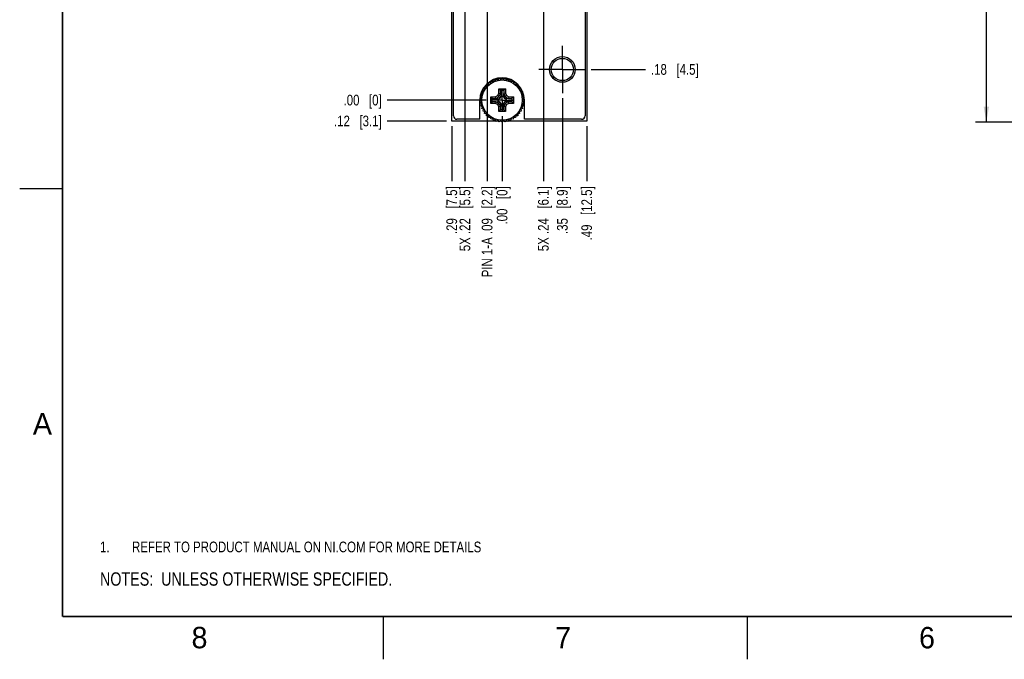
# Model space of a CAD drawing. Header units: inches. Extents: x 0 to 34, y 0 to 22.
# Tile 1 of 36: x 0 to 11.5, y 0 to 7.5. Entities that reach past the tile are written whole.
import ezdxf

# ---------------------------------------------------------------- set-up
doc = ezdxf.new("R2010")
doc.units = ezdxf.units.IN
doc.header["$LTSCALE"] = 1.87
doc.header["$MEASUREMENT"] = 0
doc.linetypes.add('CENTER', pattern=[0.6, 0.375, -0.075, 0.075, -0.075])
doc.layers.get('0').update_dxf_attribs({"linetype": 'CONTINUOUS'})
for name, color, linetype in [('02___PRT_ALL_AXES', 7, 'CONTINUOUS'), ('DEFAULT_1', 7, 'CENTER'), ('DETAIL', 7, 'CONTINUOUS'), ('DIMENSIONS', 7, 'CONTINUOUS')]:
    doc.layers.add(name, color=color, linetype=linetype)
doc.styles.get("Standard").update_dxf_attribs({"font": 'txt', "width": 0.8})
doc.styles.add('TEXTSTYLE_2', font='txt')
doc.dimstyles.new('DIMSTYLE_1', dxfattribs={"dimtxt": 0.125, "dimasz": 0.18, "dimexe": 0.125, "dimexo": 0.0625, "dimgap": 0.0625, "dimtad": 0, "dimtih": 1, "dimtoh": 1, "dimlfac": 0.5, "dimzin": 4, "dimdsep": 46, "dimtxsty": 'STANDARD', "dimblk": '_FILLED', "dimblk1": '_FILLED', "dimblk2": '_FILLED', "dimcen": 0.09, "dimadec": 0, "dimazin": 0, "dimtp": 0.001, "dimtm": 0.001, "dimtfac": 1, "dimtofl": 0, "dimtmove": 0, "dimatfit": 3, "dimldrblk": '_FILLED', "dimfxl": 1, "dimtolj": 1, "dimtzin": 4, "dimarcsym": 0})
doc.dimstyles.new('DIMSTYLE_2', dxfattribs={"dimtxt": 0.125, "dimasz": 0.18, "dimexe": 0.125, "dimexo": 0.0625, "dimgap": 0.03125, "dimtad": 0, "dimtih": 1, "dimtoh": 1, "dimlfac": 0.5, "dimzin": 4, "dimdsep": 46, "dimtxsty": 'STANDARD', "dimblk": '_FILLED', "dimblk1": '_FILLED', "dimblk2": '_FILLED', "dimcen": 0.09, "dimadec": 0, "dimazin": 0, "dimtp": 0.01, "dimtm": 0.01, "dimtfac": 1, "dimtofl": 0, "dimtmove": 0, "dimatfit": 3, "dimldrblk": '_FILLED', "dimfxl": 1, "dimtolj": 1, "dimtzin": 4, "dimarcsym": 0})

# ---------------------------------------------------------------- blocks, each defined once
blk = doc.blocks.new('CUSTOM_NOTE_BL0', base_point=(3.625, 1.312))
at = {"color": 2, "linetype": 'CONTINUOUS', "width": 0.8}
for s, p in [('1.', (0.938, 1.25)), ('REFER TO PRODUCT MANUAL ON NI.COM FOR MORE DETAILS', (1.312, 1.25))]:
    blk.add_text(s, height=0.125, dxfattribs=at).set_placement(p)
blk = doc.blocks.new('_FILLED')
at = {"color": 0, "linetype": 'BYBLOCK'}
blk.add_solid([(0, 0), (-1, 0.174), (-1, -0.174)], dxfattribs=at)
blk = doc.blocks.new('*D6')
at = {"layer": 'DIMENSIONS', "color": 2, "linetype": 'CONTINUOUS'}
for p, q in [((13.498, 16.43), (11.164, 16.43)), ((11.289, 16.43), (11.289, 11.919)), ((11.289, 6.275), (11.289, 11.669)), ((13.498, 6.275), (11.164, 6.275))]:
    blk.add_line(p, q, dxfattribs=at)
at = {"layer": 'DIMENSIONS', "color": 2, "linetype": 'CONTINUOUS', "xscale": 0.18, "yscale": 0.18, "zscale": 0.18}
for p, rotation in [((11.289, 16.43), 90), ((11.289, 6.275), 270)]:
    blk.add_blockref('_FILLED', p, dxfattribs=dict(at, rotation=rotation))
at = {"layer": 'DIMENSIONS', "color": 2, "linetype": 'CONTINUOUS', "insert": (11.289, 11.857), "char_height": 0.125, "width": 1.025, "attachment_point": 2, "line_spacing_factor": 0.9}
blk.add_mtext('5.08{\\Ftxt.shx;\\W1.000000;\\H0.125000; }[129]', dxfattribs=at)
blk = doc.blocks.new('*D9')
at = {"layer": 'DIMENSIONS', "color": 2, "linetype": 'CONTINUOUS'}
blk.add_line((4.983, 6.288), (4.29, 6.288), dxfattribs=at)
at = {"layer": 'DIMENSIONS', "color": 2, "linetype": 'CONTINUOUS', "insert": (4.228, 6.351), "char_height": 0.125, "width": 0.925, "attachment_point": 3, "line_spacing_factor": 0.9}
blk.add_mtext('.12{\\Ftxt.shx;\\W1.000000;\\H0.125000; }[3.1]', dxfattribs=at)
blk = doc.blocks.new('*D10')
at = {"layer": 'DIMENSIONS', "color": 2, "linetype": 'CONTINUOUS'}
blk.add_line((5.446, 6.532), (4.29, 6.532), dxfattribs=at)
at = {"layer": 'DIMENSIONS', "color": 2, "linetype": 'CONTINUOUS', "insert": (4.228, 6.595), "char_height": 0.125, "width": 0.725, "attachment_point": 3, "line_spacing_factor": 0.9}
blk.add_mtext('.00{\\Ftxt.shx;\\W1.000000;\\H0.125000; }[0]', dxfattribs=at)
blk = doc.blocks.new('*D11')
at = {"layer": 'DIMENSIONS', "color": 2, "linetype": 'CONTINUOUS'}
blk.add_line((5.373, 8.253), (4.29, 8.253), dxfattribs=at)
at = {"layer": 'DIMENSIONS', "color": 2, "linetype": 'CONTINUOUS', "insert": (4.228, 8.316), "char_height": 0.125, "width": 1.825, "attachment_point": 3, "line_spacing_factor": 0.9}
blk.add_mtext('PIN 1-A .86{\\Ftxt.shx;\\W1.000000;\\H0.125000; }[21.9]', dxfattribs=at)
blk = doc.blocks.new('*D12')
at = {"layer": 'DIMENSIONS', "color": 2, "linetype": 'CONTINUOUS'}
blk.add_line((5.459, 8.18), (5.459, 5.587), dxfattribs=at)
at = {"layer": 'DIMENSIONS', "color": 2, "linetype": 'CONTINUOUS', "insert": (5.396, 5.525), "char_height": 0.125, "width": 1.725, "attachment_point": 3, "rotation": 90, "line_spacing_factor": 0.9}
blk.add_mtext('PIN 1-A .09{\\Ftxt.shx;\\W1.000000;\\H0.125000; }[2.2]', dxfattribs=at)
blk = doc.blocks.new('*D13')
at = {"layer": 'DIMENSIONS', "color": 2, "linetype": 'CONTINUOUS'}
blk.add_line((5.634, 6.345), (5.634, 5.587), dxfattribs=at)
at = {"layer": 'DIMENSIONS', "color": 2, "linetype": 'CONTINUOUS', "insert": (5.571, 5.525), "char_height": 0.125, "width": 0.725, "attachment_point": 3, "rotation": 90, "line_spacing_factor": 0.9}
blk.add_mtext('.00{\\Ftxt.shx;\\W1.000000;\\H0.125000; }[0]', dxfattribs=at)
blk = doc.blocks.new('*D14')
at = {"layer": 'DIMENSIONS', "color": 2, "linetype": 'CONTINUOUS'}
blk.add_line((5.046, 6.226), (5.046, 5.587), dxfattribs=at)
at = {"layer": 'DIMENSIONS', "color": 2, "linetype": 'CONTINUOUS', "insert": (4.983, 5.525), "char_height": 0.125, "width": 0.925, "attachment_point": 3, "rotation": 90, "line_spacing_factor": 0.9}
blk.add_mtext('.29{\\Ftxt.shx;\\W1.000000;\\H0.125000; }[7.5]', dxfattribs=at)
blk = doc.blocks.new('*D15')
at = {"layer": 'DIMENSIONS', "color": 2, "linetype": 'CONTINUOUS'}
blk.add_line((6.622, 6.226), (6.622, 5.587), dxfattribs=at)
at = {"layer": 'DIMENSIONS', "color": 2, "linetype": 'CONTINUOUS', "insert": (6.559, 5.525), "char_height": 0.125, "width": 1.025, "attachment_point": 3, "rotation": 90, "line_spacing_factor": 0.9}
blk.add_mtext('.49{\\Ftxt.shx;\\W1.000000;\\H0.125000; }[12.5]', dxfattribs=at)
blk = doc.blocks.new('*D16')
at = {"layer": 'DIMENSIONS', "color": 2, "linetype": 'CONTINUOUS'}
blk.add_line((6.338, 6.553), (6.338, 5.587), dxfattribs=at)
at = {"layer": 'DIMENSIONS', "color": 2, "linetype": 'CONTINUOUS', "insert": (6.275, 5.525), "char_height": 0.125, "width": 0.925, "attachment_point": 3, "rotation": 90, "line_spacing_factor": 0.9}
blk.add_mtext('.35{\\Ftxt.shx;\\W1.000000;\\H0.125000; }[8.9]', dxfattribs=at)
blk = doc.blocks.new('*D17')
at = {"layer": 'DIMENSIONS', "color": 2, "linetype": 'CONTINUOUS'}
blk.add_line((5.2, 7.812), (5.2, 5.587), dxfattribs=at)
at = {"layer": 'DIMENSIONS', "color": 2, "linetype": 'CONTINUOUS', "insert": (5.137, 5.525), "char_height": 0.125, "width": 1.225, "attachment_point": 3, "rotation": 90, "line_spacing_factor": 0.9}
blk.add_mtext('5X .22{\\Ftxt.shx;\\W1.000000;\\H0.125000; }[5.5]', dxfattribs=at)
blk = doc.blocks.new('*D18')
at = {"layer": 'DIMENSIONS', "color": 2, "linetype": 'CONTINUOUS'}
blk.add_line((6.116, 7.812), (6.116, 5.587), dxfattribs=at)
at = {"layer": 'DIMENSIONS', "color": 2, "linetype": 'CONTINUOUS', "insert": (6.053, 5.525), "char_height": 0.125, "width": 1.225, "attachment_point": 3, "rotation": 90, "line_spacing_factor": 0.9}
blk.add_mtext('5X .24{\\Ftxt.shx;\\W1.000000;\\H0.125000; }[6.1]', dxfattribs=at)
blk = doc.blocks.new('*D19')
at = {"layer": 'DIMENSIONS', "color": 2, "linetype": 'CONTINUOUS'}
blk.add_line((6.675, 6.89), (7.309, 6.89), dxfattribs=at)
at = {"layer": 'DIMENSIONS', "color": 2, "linetype": 'CONTINUOUS', "insert": (7.372, 6.953), "char_height": 0.125, "width": 0.925, "attachment_point": 1, "line_spacing_factor": 0.9}
blk.add_mtext('.18{\\Ftxt.shx;\\W1.000000;\\H0.125000; }[4.5]', dxfattribs=at)
blk = doc.blocks.new('*D20')
at = {"layer": 'DIMENSIONS', "color": 2, "linetype": 'CONTINUOUS'}
blk.add_line((6.514, 7.998), (7.309, 7.998), dxfattribs=at)
at = {"layer": 'DIMENSIONS', "color": 2, "linetype": 'CONTINUOUS', "insert": (7.372, 8.061), "char_height": 0.125, "width": 1.025, "attachment_point": 1, "line_spacing_factor": 0.9}
blk.add_mtext('.73{\\Ftxt.shx;\\W1.000000;\\H0.125000; }[18.6]', dxfattribs=at)
blk = doc.blocks.new('*D21')
at = {"layer": 'DIMENSIONS', "color": 2, "linetype": 'CONTINUOUS'}
blk.add_line((6.514, 8.98), (7.309, 8.98), dxfattribs=at)
at = {"layer": 'DIMENSIONS', "color": 2, "linetype": 'CONTINUOUS', "insert": (7.372, 9.043), "char_height": 0.125, "width": 1.125, "attachment_point": 1, "line_spacing_factor": 0.9}
blk.add_mtext('1.22{\\Ftxt.shx;\\W1.000000;\\H0.125000; }[31.1]', dxfattribs=at)
blk = doc.blocks.new('*D22')
at = {"layer": 'DIMENSIONS', "color": 2, "linetype": 'CONTINUOUS'}
blk.add_line((6.514, 13.882), (7.309, 13.882), dxfattribs=at)
at = {"layer": 'DIMENSIONS', "color": 2, "linetype": 'CONTINUOUS', "insert": (7.372, 13.945), "char_height": 0.125, "width": 1.125, "attachment_point": 1, "line_spacing_factor": 0.9}
blk.add_mtext('3.68{\\Ftxt.shx;\\W1.000000;\\H0.125000; }[93.3]', dxfattribs=at)
blk = doc.blocks.new('*D23')
at = {"layer": 'DIMENSIONS', "color": 2, "linetype": 'CONTINUOUS'}
blk.add_line((6.514, 14.864), (7.309, 14.864), dxfattribs=at)
at = {"layer": 'DIMENSIONS', "color": 2, "linetype": 'CONTINUOUS', "insert": (7.372, 14.927), "char_height": 0.125, "width": 1.225, "attachment_point": 1, "line_spacing_factor": 0.9}
blk.add_mtext('4.17{\\Ftxt.shx;\\W1.000000;\\H0.125000; }[105.8]', dxfattribs=at)
blk = doc.blocks.new('*D24')
at = {"layer": 'DIMENSIONS', "color": 2, "linetype": 'CONTINUOUS'}
blk.add_line((5.137, 14.828), (4.29, 14.828), dxfattribs=at)
at = {"layer": 'DIMENSIONS', "color": 2, "linetype": 'CONTINUOUS', "insert": (4.228, 14.891), "char_height": 0.125, "width": 1.225, "attachment_point": 3, "line_spacing_factor": 0.9}
blk.add_mtext('4.15{\\Ftxt.shx;\\W1.000000;\\H0.125000; }[105.4]', dxfattribs=at)
blk = doc.blocks.new('*D25')
at = {"layer": 'DIMENSIONS', "color": 2, "linetype": 'CONTINUOUS'}
blk.add_line((4.992, 15.816), (4.29, 15.816), dxfattribs=at)
at = {"layer": 'DIMENSIONS', "color": 2, "linetype": 'CONTINUOUS', "insert": (4.228, 15.879), "char_height": 0.125, "width": 1.225, "attachment_point": 3, "line_spacing_factor": 0.9}
blk.add_mtext('4.64{\\Ftxt.shx;\\W1.000000;\\H0.125000; }[117.9]', dxfattribs=at)
blk = doc.blocks.new('*D26')
at = {"layer": 'DIMENSIONS', "color": 2, "linetype": 'CONTINUOUS'}
blk.add_line((4.99, 16.16), (4.29, 16.16), dxfattribs=at)
at = {"layer": 'DIMENSIONS', "color": 2, "linetype": 'CONTINUOUS', "insert": (4.228, 16.223), "char_height": 0.125, "width": 1.225, "attachment_point": 3, "line_spacing_factor": 0.9}
blk.add_mtext('4.81{\\Ftxt.shx;\\W1.000000;\\H0.125000; }[122.3]', dxfattribs=at)
blk = doc.blocks.new('*D27')
at = {"layer": 'DIMENSIONS', "color": 2, "linetype": 'CONTINUOUS'}
blk.add_line((4.983, 16.416), (4.29, 16.416), dxfattribs=at)
at = {"layer": 'DIMENSIONS', "color": 2, "linetype": 'CONTINUOUS', "insert": (4.228, 16.479), "char_height": 0.125, "width": 1.225, "attachment_point": 3, "line_spacing_factor": 0.9}
blk.add_mtext('4.94{\\Ftxt.shx;\\W1.000000;\\H0.125000; }[125.5]', dxfattribs=at)
blk = doc.blocks.new('*D28')
at = {"layer": 'DIMENSIONS', "color": 2, "linetype": 'CONTINUOUS'}
blk.add_line((6.445, 16.172), (7.309, 16.172), dxfattribs=at)
at = {"layer": 'DIMENSIONS', "color": 2, "linetype": 'CONTINUOUS', "insert": (7.372, 16.235), "char_height": 0.125, "width": 1.225, "attachment_point": 1, "line_spacing_factor": 0.9}
blk.add_mtext('4.82{\\Ftxt.shx;\\W1.000000;\\H0.125000; }[122.4]', dxfattribs=at)
blk = doc.blocks.new('*D32')
at = {"layer": 'DIMENSIONS', "color": 2, "linetype": 'CONTINUOUS'}
blk.add_line((5.137, 7.874), (4.29, 7.874), dxfattribs=at)
at = {"layer": 'DIMENSIONS', "color": 2, "linetype": 'CONTINUOUS', "insert": (4.228, 7.937), "char_height": 0.125, "width": 0.825, "attachment_point": 3, "line_spacing_factor": 0.9}
blk.add_mtext('.67{\\Ftxt.shx;\\W1.000000;\\H0.125000; }[17]', dxfattribs=at)
blk = doc.blocks.new('NOTES_HEADER_BL1', base_point=(3.1215, 0.9375))
at = {"layer": 'DETAIL', "color": 2, "linetype": 'CONTINUOUS', "width": 0.8}
blk.add_text('NOTES:  UNLESS OTHERWISE SPECIFIED.', height=0.156, dxfattribs=at).set_placement((0.9375, 0.8595))

msp = doc.modelspace()

# ---------------------------------------------------------------- linework, layer by layer
at = {"color": 7, "linetype": 'CONTINUOUS'}
for p, q in [((5.046, 6.288), (5.046, 16.416)), ((5.066, 6.348), (5.066, 16.356)), ((6.602, 16.356), (6.602, 6.348)), ((6.622, 16.416), (6.622, 6.288)), ((5.587, 6.77), (5.6, 6.788)), ((5.6, 6.788), (5.618, 6.774)), ((5.618, 6.774), (5.634, 6.79)), ((5.634, 6.79), (5.65, 6.774)), ((5.65, 6.774), (5.668, 6.788)), ((5.668, 6.788), (5.681, 6.77)), ((5.43, 6.689), (5.452, 6.692)), ((5.433, 6.667), (5.43, 6.689)), ((5.452, 6.714), (5.474, 6.714)), ((5.452, 6.692), (5.452, 6.714)), ((5.474, 6.714), (5.477, 6.737)), ((5.477, 6.737), (5.499, 6.734)), ((5.499, 6.734), (5.505, 6.755)), ((5.505, 6.755), (5.527, 6.75)), ((5.527, 6.75), (5.535, 6.77)), ((5.535, 6.77), (5.556, 6.762)), ((5.556, 6.762), (5.567, 6.781)), ((5.567, 6.781), (5.587, 6.77)), ((5.681, 6.77), (5.701, 6.781)), ((5.701, 6.781), (5.712, 6.762)), ((5.712, 6.762), (5.732, 6.77)), ((5.732, 6.77), (5.741, 6.75)), ((5.741, 6.75), (5.763, 6.755)), ((5.763, 6.755), (5.768, 6.734)), ((5.768, 6.734), (5.791, 6.737)), ((5.791, 6.737), (5.794, 6.714)), ((5.794, 6.714), (5.816, 6.714)), ((5.816, 6.714), (5.816, 6.692)), ((5.816, 6.692), (5.838, 6.689)), ((5.838, 6.689), (5.835, 6.667)), ((5.379, 6.566), (5.396, 6.58)), ((5.392, 6.548), (5.379, 6.566)), ((5.385, 6.599), (5.405, 6.61)), ((5.396, 6.58), (5.385, 6.599)), ((5.396, 6.631), (5.417, 6.64)), ((5.405, 6.61), (5.396, 6.631)), ((5.411, 6.661), (5.433, 6.667)), ((5.417, 6.64), (5.411, 6.661)), ((5.501, 6.571), (5.554, 6.572)), ((5.501, 6.494), (5.501, 6.571)), ((5.501, 6.571), (5.519, 6.554)), ((5.554, 6.572), (5.582, 6.585)), ((5.554, 6.572), (5.558, 6.552)), ((5.558, 6.552), (5.597, 6.57)), ((5.582, 6.585), (5.594, 6.613)), ((5.582, 6.585), (5.597, 6.57)), ((5.594, 6.613), (5.595, 6.665)), ((5.594, 6.613), (5.614, 6.608)), ((5.595, 6.665), (5.673, 6.665)), ((5.595, 6.665), (5.613, 6.647)), ((5.595, 6.548), (5.611, 6.555)), ((5.597, 6.57), (5.614, 6.608)), ((5.597, 6.57), (5.611, 6.555)), ((5.611, 6.555), (5.618, 6.572)), ((5.613, 6.647), (5.655, 6.647)), ((5.614, 6.608), (5.615, 6.643)), ((5.614, 6.608), (5.618, 6.572)), ((5.614, 6.608), (5.614, 6.608)), ((5.615, 6.643), (5.618, 6.579)), ((5.618, 6.579), (5.65, 6.579)), ((5.618, 6.572), (5.618, 6.579)), ((5.653, 6.643), (5.65, 6.579)), ((5.654, 6.608), (5.65, 6.572)), ((5.65, 6.579), (5.65, 6.572)), ((5.65, 6.572), (5.657, 6.555)), ((5.653, 6.643), (5.654, 6.608)), ((5.674, 6.613), (5.654, 6.608)), ((5.654, 6.608), (5.671, 6.57)), ((5.654, 6.608), (5.654, 6.608)), ((5.673, 6.665), (5.655, 6.647)), ((5.671, 6.57), (5.657, 6.555)), ((5.657, 6.555), (5.673, 6.548)), ((5.686, 6.585), (5.671, 6.57)), ((5.671, 6.57), (5.71, 6.552)), ((5.673, 6.665), (5.674, 6.613)), ((5.674, 6.613), (5.686, 6.585)), ((5.686, 6.585), (5.714, 6.572)), ((5.714, 6.572), (5.71, 6.552)), ((5.714, 6.572), (5.766, 6.571)), ((5.766, 6.571), (5.748, 6.553)), ((5.766, 6.571), (5.766, 6.494)), ((5.835, 6.667), (5.857, 6.661)), ((5.857, 6.661), (5.851, 6.64)), ((5.851, 6.64), (5.872, 6.631)), ((5.872, 6.631), (5.863, 6.61)), ((5.863, 6.61), (5.883, 6.599)), ((5.883, 6.599), (5.871, 6.58)), ((5.871, 6.58), (5.889, 6.566)), ((5.889, 6.566), (5.876, 6.548)), ((5.376, 6.532), (5.392, 6.548)), ((5.392, 6.517), (5.376, 6.532)), ((5.379, 6.499), (5.392, 6.517)), ((5.396, 6.485), (5.379, 6.499)), ((5.385, 6.466), (5.396, 6.485)), ((5.405, 6.455), (5.385, 6.466)), ((5.396, 6.434), (5.405, 6.455)), ((5.501, 6.494), (5.519, 6.511)), ((5.554, 6.493), (5.501, 6.494)), ((5.519, 6.511), (5.519, 6.554)), ((5.523, 6.552), (5.559, 6.552)), ((5.587, 6.548), (5.523, 6.552)), ((5.523, 6.513), (5.587, 6.517)), ((5.559, 6.513), (5.523, 6.513)), ((5.554, 6.493), (5.558, 6.512)), ((5.582, 6.48), (5.554, 6.493)), ((5.559, 6.552), (5.558, 6.552)), ((5.558, 6.512), (5.559, 6.513)), ((5.558, 6.512), (5.597, 6.495)), ((5.559, 6.552), (5.595, 6.548)), ((5.559, 6.513), (5.595, 6.517)), ((5.582, 6.48), (5.597, 6.495)), ((5.594, 6.452), (5.582, 6.48)), ((5.587, 6.548), (5.595, 6.548)), ((5.587, 6.517), (5.587, 6.548)), ((5.595, 6.517), (5.587, 6.517)), ((5.614, 6.457), (5.594, 6.452)), ((5.595, 6.4), (5.594, 6.452)), ((5.611, 6.509), (5.595, 6.517)), ((5.597, 6.495), (5.611, 6.509)), ((5.614, 6.457), (5.597, 6.495)), ((5.618, 6.493), (5.611, 6.509)), ((5.614, 6.457), (5.618, 6.493)), ((5.615, 6.422), (5.614, 6.457)), ((5.614, 6.457), (5.614, 6.457)), ((5.618, 6.485), (5.615, 6.422)), ((5.618, 6.485), (5.618, 6.493)), ((5.65, 6.485), (5.618, 6.485)), ((5.657, 6.509), (5.65, 6.493)), ((5.654, 6.457), (5.65, 6.493)), ((5.65, 6.485), (5.65, 6.493)), ((5.653, 6.422), (5.65, 6.485)), ((5.654, 6.457), (5.653, 6.422)), ((5.671, 6.495), (5.654, 6.457)), ((5.674, 6.452), (5.654, 6.457)), ((5.654, 6.457), (5.654, 6.457)), ((5.673, 6.517), (5.657, 6.509)), ((5.671, 6.495), (5.657, 6.509)), ((5.71, 6.512), (5.671, 6.495)), ((5.686, 6.48), (5.671, 6.495)), ((5.709, 6.552), (5.673, 6.548)), ((5.673, 6.548), (5.681, 6.548)), ((5.681, 6.517), (5.673, 6.517)), ((5.709, 6.513), (5.673, 6.517)), ((5.674, 6.452), (5.673, 6.4)), ((5.686, 6.48), (5.674, 6.452)), ((5.745, 6.552), (5.681, 6.548)), ((5.681, 6.548), (5.681, 6.517)), ((5.745, 6.513), (5.681, 6.517)), ((5.714, 6.493), (5.686, 6.48)), ((5.709, 6.552), (5.745, 6.552)), ((5.71, 6.552), (5.709, 6.552)), ((5.745, 6.513), (5.709, 6.513)), ((5.709, 6.513), (5.71, 6.512)), ((5.714, 6.493), (5.71, 6.512)), ((5.766, 6.494), (5.714, 6.493)), ((5.748, 6.553), (5.748, 6.511)), ((5.766, 6.494), (5.748, 6.511)), ((5.883, 6.466), (5.863, 6.455)), ((5.863, 6.455), (5.872, 6.434)), ((5.889, 6.499), (5.871, 6.485)), ((5.871, 6.485), (5.883, 6.466)), ((5.876, 6.548), (5.891, 6.532)), ((5.891, 6.532), (5.876, 6.517)), ((5.876, 6.517), (5.889, 6.499)), ((5.417, 6.425), (5.396, 6.434)), ((5.411, 6.404), (5.417, 6.425)), ((5.433, 6.398), (5.411, 6.404)), ((5.43, 6.376), (5.433, 6.398)), ((5.452, 6.373), (5.43, 6.376)), ((5.452, 6.35), (5.452, 6.373)), ((5.474, 6.35), (5.452, 6.35)), ((5.477, 6.328), (5.474, 6.35)), ((5.499, 6.331), (5.477, 6.328)), ((5.505, 6.309), (5.499, 6.331)), ((5.613, 6.418), (5.595, 6.4)), ((5.673, 6.4), (5.595, 6.4)), ((5.655, 6.418), (5.613, 6.418)), ((5.673, 6.4), (5.655, 6.418)), ((5.768, 6.331), (5.763, 6.309)), ((5.791, 6.328), (5.768, 6.331)), ((5.794, 6.35), (5.791, 6.328)), ((5.816, 6.35), (5.794, 6.35)), ((5.838, 6.376), (5.816, 6.373)), ((5.816, 6.373), (5.816, 6.35)), ((5.857, 6.404), (5.835, 6.398)), ((5.835, 6.398), (5.838, 6.376)), ((5.872, 6.434), (5.851, 6.425)), ((5.851, 6.425), (5.857, 6.404)), ((5.565, 6.288), (5.046, 6.288)), ((5.374, 6.308), (5.106, 6.308)), ((5.527, 6.315), (5.505, 6.309)), ((5.535, 6.295), (5.527, 6.315)), ((5.556, 6.303), (5.535, 6.295)), ((5.567, 6.284), (5.556, 6.303)), ((5.587, 6.295), (5.567, 6.284)), ((5.592, 6.288), (5.575, 6.288)), ((5.6, 6.277), (5.587, 6.295)), ((5.618, 6.291), (5.6, 6.277)), ((5.634, 6.275), (5.618, 6.291)), ((5.65, 6.291), (5.634, 6.275)), ((5.668, 6.277), (5.65, 6.291)), ((5.681, 6.295), (5.668, 6.277)), ((5.692, 6.288), (5.676, 6.288)), ((5.701, 6.284), (5.681, 6.295)), ((5.712, 6.303), (5.701, 6.284)), ((6.622, 6.288), (5.703, 6.288)), ((5.732, 6.295), (5.712, 6.303)), ((5.741, 6.315), (5.732, 6.295)), ((5.763, 6.309), (5.741, 6.315)), ((6.562, 6.308), (5.894, 6.308))]:
    msp.add_line(p, q, dxfattribs=at)
at = {"color": 2, "linetype": 'CONTINUOUS'}
for p, q in [((0, 5.5), (0.5, 5.5)), ((4.25, 0), (4.25, 0.5)), ((8.5, 0), (8.5, 0.5))]:
    msp.add_line(p, q, dxfattribs=at)
at = {"color": 7, "linetype": 'CONTINUOUS', "const_width": 0.02}
for points in [[(0.5, 21.5), (0.5, 0.5)], [(0.5, 0.5), (33.5, 0.5)]]:
    msp.add_lwpolyline(points, dxfattribs=at)
at = {"color": 7, "linetype": 'CONTINUOUS'}
msp.add_circle((5.634, 6.532), 0.236, dxfattribs=at)
for centre, radius, start, end in [((5.634, 6.532), 0.245, 145.5139, 146.2767), ((5.634, 6.532), 0.245, 138.7517, 139.4545), ((5.634, 6.532), 0.246, 138.0275, 138.7517), ((5.634, 6.533), 0.245, 131.2428, 131.9776), ((5.634, 6.533), 0.245, 130.5404, 131.2428), ((5.634, 6.533), 0.245, 124.1411, 124.4885), ((5.634, 6.533), 0.245, 123.0297, 124.1411), ((5.634, 6.532), 0.245, 115.508, 116.9663), ((5.634, 6.533), 0.245, 108.7558, 109.4592), ((5.634, 6.533), 0.245, 108.0259, 108.7558), ((5.634, 6.532), 0.245, 101.243, 101.9723), ((5.634, 6.532), 0.245, 100.5412, 101.243), ((5.634, 6.533), 0.245, 94.2569, 94.493), ((5.634, 6.533), 0.244, 93.7308, 94.2569), ((5.634, 6.533), 0.244, 93.0308, 93.7309), ((5.634, 6.531), 0.246, 86.2716, 86.964), ((5.634, 6.531), 0.246, 85.6967, 86.2716), ((5.634, 6.531), 0.246, 85.5125, 85.6967), ((5.634, 6.533), 0.244, 78.7425, 79.4459), ((5.634, 6.533), 0.245, 78.0144, 78.7425), ((5.634, 6.532), 0.245, 71.2576, 71.9845), ((5.634, 6.533), 0.245, 70.556, 71.2576), ((5.633, 6.531), 0.246, 63.7224, 64.4808), ((5.633, 6.531), 0.246, 63.0296, 63.7225), ((5.635, 6.534), 0.243, 56.2735, 56.9756), ((5.635, 6.535), 0.242, 55.5034, 56.2735), ((5.633, 6.531), 0.246, 48.7604, 49.4573), ((5.633, 6.531), 0.246, 48.0366, 48.7604), ((5.634, 6.533), 0.244, 41.2328, 41.9631), ((5.634, 6.533), 0.245, 40.5318, 41.2329), ((5.634, 6.532), 0.245, 33.7438, 34.5045), ((5.633, 6.533), 0.244, 168.7668, 169.4709), ((5.632, 6.533), 0.243, 168.0356, 168.7668), ((5.635, 6.532), 0.246, 160.5476, 161.9697), ((5.633, 6.533), 0.244, 153.7231, 154.4862), ((5.633, 6.533), 0.244, 153.0251, 153.7231), ((5.634, 6.532), 0.245, 146.2766, 146.9725), ((5.634, 6.533), 0.245, 33.047, 33.7438), ((5.633, 6.532), 0.246, 26.2644, 26.96), ((5.633, 6.532), 0.246, 25.5065, 26.2645), ((5.635, 6.533), 0.244, 18.7533, 19.4585), ((5.634, 6.533), 0.244, 18.0227, 18.7533), ((5.634, 6.532), 0.245, 11.249, 11.9787), ((5.634, 6.532), 0.245, 10.5466, 11.249), ((5.635, 6.532), 0.246, 175.6845, 176.2552), ((5.634, 6.532), 0.246, 176.2551, 176.9499), ((5.634, 6.533), 0.246, 183.0498, 183.7448), ((5.635, 6.533), 0.246, 183.7448, 184.3062), ((5.635, 6.532), 0.246, 175.496, 175.6846), ((5.635, 6.533), 0.246, 184.3061, 184.5037), ((5.633, 6.532), 0.244, 190.529, 191.2329), ((5.632, 6.532), 0.243, 191.2329, 191.9653), ((5.635, 6.533), 0.246, 198.0313, 199.4527), ((5.635, 6.532), 0.244, 340.5419, 341.2461), ((5.634, 6.532), 0.244, 341.2461, 341.9783), ((5.634, 6.532), 0.245, 348.7507, 349.4532), ((5.634, 6.533), 0.245, 348.0221, 348.7507), ((5.634, 6.532), 0.245, 4.2032, 4.489), ((5.634, 6.532), 0.245, 3.7304, 4.2032), ((5.634, 6.532), 0.245, 3.0323, 3.7304), ((5.634, 6.532), 0.245, 356.2695, 356.9674), ((5.634, 6.532), 0.245, 355.7878, 356.2695), ((5.634, 6.532), 0.245, 355.5107, 355.7878), ((5.106, 6.348), 0.04, 180, 270), ((5.633, 6.532), 0.244, 205.5114, 206.2761), ((5.633, 6.532), 0.244, 206.276, 206.9738), ((5.634, 6.533), 0.245, 213.0262, 213.7225), ((5.634, 6.532), 0.245, 213.7225, 214.4833), ((5.634, 6.533), 0.245, 220.5459, 221.2475), ((5.634, 6.533), 0.246, 221.2475, 221.974), ((5.634, 6.532), 0.245, 228.024, 228.7566), ((5.634, 6.532), 0.245, 228.7566, 229.4595), ((5.634, 6.532), 0.245, 235.5097, 235.807), ((5.634, 6.532), 0.245, 235.807, 236.9693), ((5.635, 6.531), 0.243, 303.0234, 303.7259), ((5.635, 6.53), 0.242, 303.726, 304.2321), ((5.635, 6.53), 0.242, 304.2322, 304.4947), ((5.633, 6.534), 0.246, 310.5427, 311.239), ((5.633, 6.533), 0.246, 311.239, 311.9651), ((5.634, 6.532), 0.244, 318.0386, 318.7664), ((5.634, 6.532), 0.245, 318.7664, 319.4686), ((5.634, 6.533), 0.245, 325.4927, 326.2553), ((5.634, 6.532), 0.245, 326.2553, 326.9517), ((5.633, 6.533), 0.246, 333.0389, 333.7347), ((5.633, 6.533), 0.246, 333.7347, 334.4912), ((6.562, 6.348), 0.04, 270, 360), ((5.634, 6.532), 0.245, 243.0328, 244.4902), ((5.634, 6.532), 0.245, 250.5409, 251.2436), ((5.634, 6.532), 0.245, 251.2436, 251.9755), ((5.634, 6.533), 0.245, 258.0291, 258.7564), ((5.634, 6.533), 0.245, 258.7564, 259.459), ((5.634, 6.532), 0.245, 265.5051, 265.6902), ((5.634, 6.532), 0.244, 265.6901, 266.2685), ((5.634, 6.532), 0.244, 266.2685, 266.9683), ((5.634, 6.534), 0.246, 273.0351, 273.7278), ((5.634, 6.534), 0.246, 273.7278, 274.2507), ((5.634, 6.533), 0.246, 274.2507, 274.4856), ((5.634, 6.532), 0.244, 280.5542, 281.2569), ((5.634, 6.532), 0.245, 281.2569, 281.987), ((5.634, 6.533), 0.245, 288.0168, 288.7418), ((5.634, 6.532), 0.245, 288.7418, 289.4441), ((5.633, 6.533), 0.246, 295.5173, 296.277), ((5.633, 6.534), 0.246, 296.277, 296.9696)]:
    msp.add_arc(centre, radius, start, end, dxfattribs=at)
msp.add_ellipse((5.524, 6.493), major_axis=(-0.0001, 0.02), ratio=0.487612, start_param=0.023739, end_param=0.442618, dxfattribs=at)
for points, knots in [([(5.615, 6.643), (5.615, 6.643), (5.615, 6.644), (5.614, 6.645), (5.614, 6.646), (5.613, 6.647), (5.613, 6.647)], [0, 0, 0, 0, 0.229991, 0.471038, 0.726338, 1, 1, 1, 1]), ([(5.655, 6.647), (5.654, 6.646), (5.654, 6.645), (5.653, 6.644), (5.653, 6.643)], [0, 0, 0, 0, 0.533893, 1, 1, 1, 1]), ([(5.519, 6.554), (5.52, 6.553), (5.521, 6.552), (5.523, 6.552), (5.523, 6.552)], [0, 0, 0, 0, 0.533893, 1, 1, 1, 1]), ([(5.745, 6.552), (5.745, 6.552), (5.746, 6.552), (5.747, 6.552), (5.748, 6.553), (5.748, 6.553), (5.748, 6.553)], [0, 0, 0, 0, 0.229991, 0.471038, 0.726338, 1, 1, 1, 1]), ([(5.748, 6.511), (5.748, 6.512), (5.747, 6.513), (5.745, 6.513), (5.745, 6.513)], [0, 0, 0, 0, 0.533893, 1, 1, 1, 1]), ([(5.613, 6.418), (5.613, 6.418), (5.614, 6.419), (5.614, 6.42), (5.615, 6.421), (5.615, 6.422), (5.615, 6.422)], [0, 0, 0, 0, 0.273672, 0.52896, 0.77001, 1, 1, 1, 1]), ([(5.655, 6.418), (5.655, 6.418), (5.654, 6.42), (5.653, 6.421), (5.653, 6.422)], [0, 0, 0, 0, 0.535971, 1, 1, 1, 1])]:
    msp.add_open_spline(points, degree=3, knots=knots, dxfattribs=at)
at = {"layer": '02___PRT_ALL_AXES', "color": 7, "linetype": 'CENTER'}
for q in [(6.338, 7.165), (6.063, 6.89), (6.613, 6.89), (6.338, 6.615)]:
    msp.add_line((6.338, 6.89), q, dxfattribs=at)
at = {"layer": '02___PRT_ALL_AXES', "color": 7, "linetype": 'CONTINUOUS'}
for p, q in [((5.374, 6.308), (5.374, 6.532)), ((5.894, 6.308), (5.894, 6.532))]:
    msp.add_line(p, q, dxfattribs=at)
for radius in [0.15, 0.13]:
    msp.add_circle((6.338, 6.89), radius, dxfattribs=at)
msp.add_arc((5.634, 6.532), 0.26, 0, 180, dxfattribs=at)
at = {"layer": 'DEFAULT_1', "color": 7, "linetype": 'CENTER'}
for q in [(5.634, 6.657), (5.509, 6.532), (5.759, 6.532), (5.634, 6.407)]:
    msp.add_line((5.634, 6.532), q, dxfattribs=at)

# ---------------------------------------------------------------- block references
at = {"color": 2, "linetype": 'CONTINUOUS'}
msp.add_blockref('CUSTOM_NOTE_BL0', (3.625, 1.312), dxfattribs=at)
at = {"layer": 'DETAIL', "color": 2, "linetype": 'CONTINUOUS'}
msp.add_blockref('NOTES_HEADER_BL1', (3.122, 0.938), dxfattribs=at)

# ---------------------------------------------------------------- texts
at = {"color": 2, "linetype": 'CONTINUOUS', "char_height": 0.25, "width": 0.25, "attachment_point": 1, "line_spacing_factor": 0.9, "style": 'TEXTSTYLE_2'}
for s, insert in [('A', (0.154, 2.876)), ('8', (2.007, 0.379)), ('7', (6.255, 0.379)), ('6', (10.503, 0.378))]:
    msp.add_mtext(s, dxfattribs=dict(at, insert=insert))

# ---------------------------------------------------------------- dimensions: what is measured, and where the dimension line sits
at = {"layer": 'DIMENSIONS', "color": 2, "linetype": 'CONTINUOUS'}
for feature_location, offset, dtype, origin, picture, middle in [((4.983, 16.416), (-0.693, 0), 0, (5.046, 6.532), '*D27', (3.615, 16.416)), ((4.99, 16.16), (-0.7, 0), 0, (5.053, 6.532), '*D26', (3.615, 16.16)), ((6.445, 16.172), (0.864, 0), 0, (6.383, 6.532), '*D28', (7.984, 16.172)), ((4.992, 15.816), (-0.702, 0), 0, (5.055, 6.532), '*D25', (3.615, 15.816)), ((5.137, 14.828), (-0.847, 0), 0, (5.2, 6.532), '*D24', (3.615, 14.828)), ((6.514, 14.864), (0.795, 0), 0, (6.452, 6.532), '*D23', (7.984, 14.864)), ((6.514436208, 13.88242629), (0.795, 0), 0, (6.451936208, 6.53242629), '*D22', (7.934436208, 13.88242629)), ((6.514, 8.98), (0.795, 0), 0, (6.452, 6.532), '*D21', (7.934, 8.98)), ((6.514, 7.998), (0.795, 0), 0, (6.452, 6.532), '*D20', (7.884, 7.998)), ((5.137, 7.874), (-0.847, 0), 0, (5.2, 6.532), '*D32', (3.815, 7.874)), ((6.675, 6.89), (0.634, 0), 0, (6.613, 6.532), '*D19', (7.834, 6.89)), ((5.446428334, 6.53242629), (-1.15607681, 0), 0, (5.508928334, 6.53242629), '*D10', (3.865351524, 6.53242629)), ((6.338, 6.553), (0, -0.965), 1, (5.634, 6.615), '*D16', (6.338, 5.062)), ((4.983, 6.288), (-0.693, 0), 0, (5.509, 6.532), '*D9', (3.765, 6.288)), ((5.633936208, 6.344918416), (0, -0.757472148), 1, (5.633936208, 6.407418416), '*D13', (5.633936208, 5.162446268)), ((5.046, 6.226), (0, -0.638), 1, (5.634, 6.288), '*D14', (5.046, 5.062)), ((6.622, 6.226), (0, -0.638), 1, (5.634, 6.288), '*D15', (6.622, 5.012))]:
    dim = msp.add_ordinate_dim(feature_location=feature_location, offset=offset, dtype=dtype, origin=origin, dimstyle='DIMSTYLE_2', dxfattribs=at)
    dim.commit()
    dim.dimension.update_dxf_attribs({"geometry": picture, "text_midpoint": middle})
dim = msp.add_linear_dim(base=(11.289, 6.275), p1=(13.56, 16.43), p2=(13.56, 6.275), angle=270, dimstyle='DIMSTYLE_1', dxfattribs=at)
dim.commit()
dim.dimension.update_dxf_attribs({"geometry": '*D6', "text_midpoint": (11.289, 11.794), "dimtype": 160})
for feature_location, offset, dtype, origin, text, picture, middle in [((5.373, 8.253), (-1.082, 0), 0, (5.435, 6.532), 'PIN 1-A <>', '*D11', (3.315, 8.253)), ((5.459, 8.18), (0, -2.593), 1, (5.634, 6.407), 'PIN 1-A <>', '*D12', (5.459, 4.662)), ((5.2, 7.812), (0, -2.224), 1, (5.634, 7.874), '5X <>', '*D17', (5.2, 4.912)), ((6.116, 7.812), (0, -2.224), 1, (5.634, 7.874), '5X <>', '*D18', (6.116, 4.912))]:
    dim = msp.add_ordinate_dim(feature_location=feature_location, offset=offset, dtype=dtype, origin=origin, text=text, dimstyle='DIMSTYLE_2', dxfattribs=at)
    dim.commit()
    dim.dimension.update_dxf_attribs({"geometry": picture, "text_midpoint": middle})

doc.saveas('drawing.dxf')
